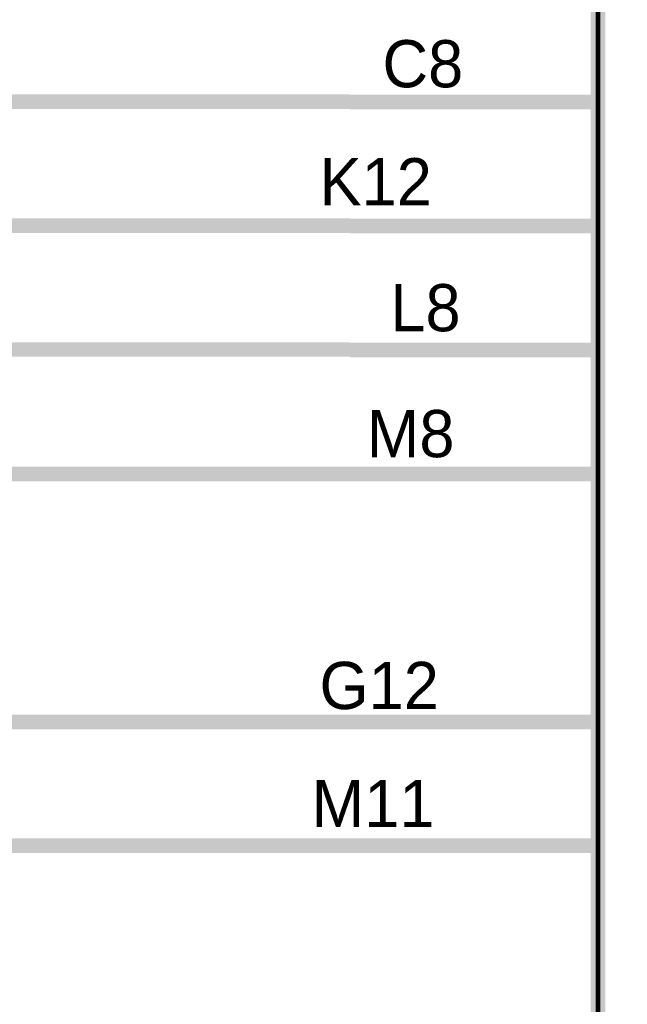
# Model space of a CAD drawing. Header units: inches. Extents: x 0 to 17, y 0 to 11.
# Tile 78 of 256: x 12.534 to 13.023, y 6.372 to 7.166. Entities that reach past the tile are written whole.
import ezdxf

# ---------------------------------------------------------------- set-up
doc = ezdxf.new("R2010")
doc.units = ezdxf.units.IN
doc.header["$MEASUREMENT"] = 0
doc.layers.add('Sheet', color=255, linetype='Continuous')

msp = doc.modelspace()

# ---------------------------------------------------------------- linework, layer by layer
at = {"layer": 'Sheet'}
for points in [[(12.99977, 9.69954, 0.0118, 0.0118, 0), (14.89958, 9.69954, 0.0118, 0.0118, 0), (14.89958, 4.89973, 0.0118, 0.0118, 0), (12.99977, 4.89973, 0.0118, 0.0118, 0), (12.99977, 9.69954, 0.0118, 0.0118, 0)], [(12.99977, 9.69954, 0.0039, 0.0039, 0), (12.99977, 4.89973, 0.0039, 0.0039, 0), (14.89958, 4.89973, 0.0039, 0.0039, 0), (14.89958, 9.69954, 0.0039, 0.0039, 0), (12.99977, 9.69954, 0.0039, 0.0039, 0), (12.99977, 9.69954, 0.0039, 0.0039, 0)]]:
    msp.add_lwpolyline(points, format="xyseb", close=True, dxfattribs=at)
for points in [[(12.79995, 7.99982, 0.0118, 0.0118, 0), (12.09981, 7.99982, 0.0118, 0.0118, 0), (12.09981, 7.89991, 0.0118, 0.0118, 0), (12.09981, 7.69968, 0.0118, 0.0118, 0), (12.09981, 7.49986, 0.0118, 0.0118, 0), (12.09981, 7.29963, 0.0118, 0.0118, 0), (12.09981, 7.09981, 0.0118, 0.0118, 0), (12.09981, 6.99989, 0.0118, 0.0118, 0), (12.09981, 6.89998, 0.0118, 0.0118, 0), (12.09981, 6.79967, 0.0118, 0.0118, 0), (12.79995, 6.79967, 0.0118, 0.0118, 0)], [(12.09981, 7.09981, 0.0118, 0.0118, 0), (12.79995, 7.09981, 0.0118, 0.0118, 0)], [(12.99977, 7.09941, 0.0118, 0.0118, 0), (12.79995, 7.09941, 0.0118, 0.0118, 0)], [(12.09981, 6.99989, 0.0118, 0.0118, 0), (12.79995, 6.99989, 0.0118, 0.0118, 0)], [(12.99977, 6.9995, 0.0118, 0.0118, 0), (12.79995, 6.9995, 0.0118, 0.0118, 0)], [(12.09981, 6.89998, 0.0118, 0.0118, 0), (12.79995, 6.89998, 0.0118, 0.0118, 0)], [(12.99977, 6.89958, 0.0118, 0.0118, 0), (12.79995, 6.89958, 0.0118, 0.0118, 0)], [(12.99977, 6.79967, 0.0118, 0.0118, 0), (12.79995, 6.79967, 0.0118, 0.0118, 0)], [(12.79995, 6.49993, 0.0118, 0.0118, 0), (11.59988, 6.49993, 0.0118, 0.0118, 0), (11.59988, 6.59984, 0.0118, 0.0118, 0), (11.59988, 6.6498, 0.0118, 0.0118, 0)], [(11.59988, 6.59984, 0.0118, 0.0118, 0), (12.79995, 6.59984, 0.0118, 0.0118, 0)], [(12.99977, 6.59984, 0.0118, 0.0118, 0), (12.79995, 6.59984, 0.0118, 0.0118, 0)], [(12.99977, 6.49993, 0.0118, 0.0118, 0), (12.79995, 6.49993, 0.0118, 0.0118, 0)]]:
    msp.add_lwpolyline(points, format="xyseb", dxfattribs=at)

# ---------------------------------------------------------------- texts
for s, p in [('C8', (12.82612, 7.1113)), ('K12', (12.77537, 7.01615)), ('L8', (12.83246, 6.91465)), ('M8', (12.81343, 6.81315)), ('G12', (12.77537, 6.61015)), ('M11', (12.76903, 6.51499))]:
    msp.add_text(s, height=0.038062, dxfattribs=at).set_placement(p)

doc.saveas('drawing.dxf')
